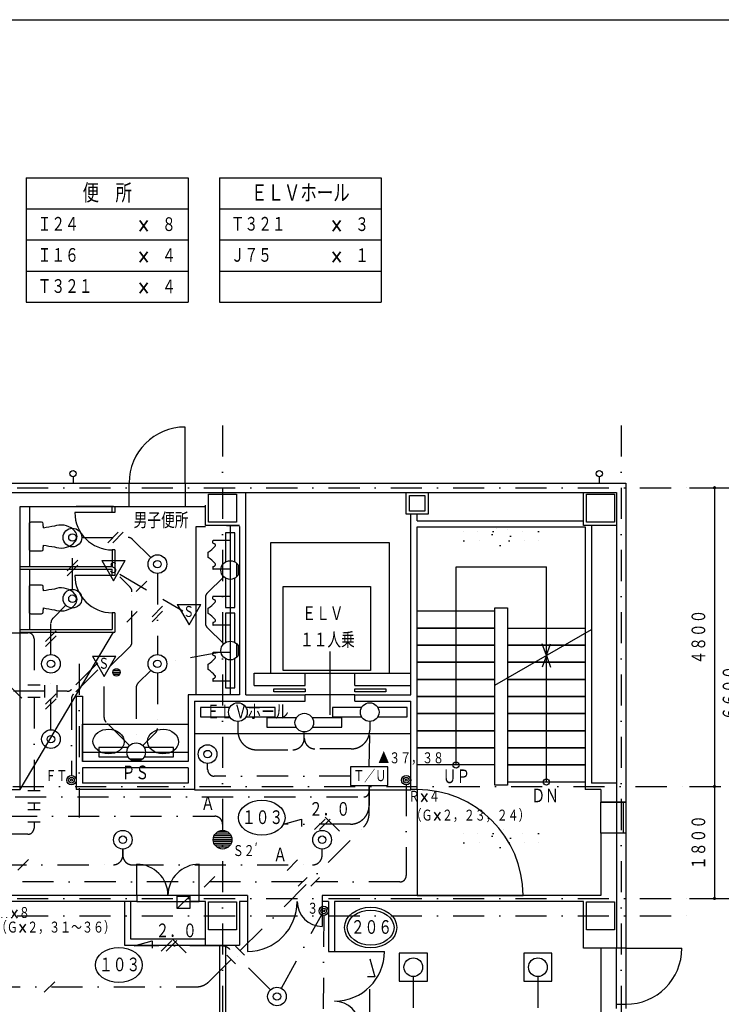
# Model space of a CAD drawing. Header units: inches. Extents: x -27921 to 27921, y -29700 to 19823.
# Tile 8 of 9: x 5947 to 17212, y 4004 to 19823. Entities that reach past the tile are written whole.
import ezdxf
from ezdxf.enums import TextEntityAlignment as Align

# ---------------------------------------------------------------- set-up
doc = ezdxf.new("R2010")
doc.units = ezdxf.units.IN
doc.header["$LTSCALE"] = 1000
doc.header["$MEASUREMENT"] = 0
doc.linetypes.add('DASHDOT', pattern=[1, 0.5, -0.25, 0, -0.25])
doc.linetypes.add('DOT', pattern=[0.25, 0, -0.25])
doc.layers.get('0').update_dxf_attribs({"color": 250, "linetype": 'CONTINUOUS'})
for name, color, linetype in [('KENCHIKU-000', 7, 'CONTINUOUS'), ('KENCHIKU-025', 7, 'CONTINUOUS'), ('SONOTA-000', 7, 'CONTINUOUS'), ('SONOTA-001', 7, 'CONTINUOUS'), ('SONOTA-002', 7, 'CONTINUOUS'), ('SONOTA-003', 7, 'CONTINUOUS'), ('SONOTA-004', 7, 'CONTINUOUS'), ('SONOTA-005', 7, 'CONTINUOUS'), ('SONOTA-006', 7, 'CONTINUOUS'), ('SONOTA-007', 7, 'CONTINUOUS'), ('SONOTA-008', 7, 'CONTINUOUS'), ('SONOTA-009', 7, 'CONTINUOUS'), ('SONOTA-010', 7, 'CONTINUOUS'), ('SONOTA-011', 7, 'CONTINUOUS'), ('SONOTA-012', 7, 'CONTINUOUS'), ('SONOTA-013', 7, 'CONTINUOUS'), ('SONOTA-014', 7, 'CONTINUOUS'), ('SONOTA-015', 7, 'CONTINUOUS'), ('SONOTA-016', 7, 'CONTINUOUS'), ('SONOTA-017', 7, 'CONTINUOUS'), ('SONOTA-018', 7, 'CONTINUOUS'), ('SONOTA-019', 7, 'CONTINUOUS')]:
    doc.layers.add(name, color=color, linetype=linetype)
doc.styles.add('txt', font='txt', dxfattribs={"width": 0.8, "bigfont": 'bigfont.shx'})

# ---------------------------------------------------------------- blocks, each defined once
blk = doc.blocks.new('ZGroup17', base_point=(9148, 11224))
at = {"layer": 'SONOTA-006', "color": 96, "linetype": 'Continuous'}
for p, q in [((9048, 11417), (9048, 11449)), ((9051, 11413), (9077, 11401)), ((9328, 11454), (9053, 11454)), ((9328, 11454), (9328, 10994)), ((8968, 11254), (8968, 11194)), ((9048, 11031), (9048, 10999)), ((9051, 11035), (9077, 11047)), ((9328, 10994), (9053, 10994))]:
    blk.add_line(p, q, dxfattribs=at)
for centre, radius, start, end in [((9053, 11449), 5, 90, 180), ((9053, 11417), 5, 180, 245.373), ((9066, 11379), 24, 321.2869, 66.5718), ((8983, 11254), 15, 122.255, 180), ((8738, 11643), 445, 302.2557, 321.2871), ((8983, 11194), 15, 180, 237.745), ((8738, 10805), 445, 38.713, 57.744), ((9066, 11069), 24, 293.4282, 38.713), ((9053, 11031), 5, 114.627, 180), ((9053, 10999), 5, 180, 270)]:
    blk.add_arc(centre, radius, start, end, dxfattribs=at)
blk = doc.blocks.new('ZGroup18', base_point=(9148, 10326))
at = {"layer": 'SONOTA-006', "color": 96, "linetype": 'Continuous'}
for p, q in [((9048, 10520), (9048, 10551)), ((9051, 10515), (9077, 10503)), ((9328, 10556), (9053, 10556)), ((9328, 10556), (9328, 10096)), ((8968, 10356), (8968, 10297)), ((9048, 10133), (9048, 10101)), ((9051, 10138), (9077, 10150)), ((9328, 10096), (9053, 10096))]:
    blk.add_line(p, q, dxfattribs=at)
for centre, radius, start, end in [((8738, 10745), 445, 302.2557, 321.2871), ((9053, 10551), 5, 90, 180), ((9053, 10520), 5, 180, 245.373), ((9066, 10482), 24, 321.2869, 66.5718), ((8983, 10356), 15, 122.255, 180), ((8983, 10297), 15, 180, 237.745), ((8738, 9908), 445, 38.713, 57.744), ((9053, 10133), 5, 114.627, 180), ((9066, 10171), 24, 293.4282, 38.713), ((9053, 10101), 5, 180, 270)]:
    blk.add_arc(centre, radius, start, end, dxfattribs=at)
blk = doc.blocks.new('ZGroup19', base_point=(9148, 9424))
at = {"layer": 'SONOTA-006', "color": 96, "linetype": 'Continuous'}
for p, q in [((9328, 9654), (9053, 9654)), ((9328, 9654), (9328, 9194)), ((9048, 9617), (9048, 9649)), ((9051, 9613), (9077, 9601)), ((8968, 9454), (8968, 9394)), ((9048, 9231), (9048, 9199)), ((9051, 9235), (9077, 9247)), ((9328, 9194), (9053, 9194))]:
    blk.add_line(p, q, dxfattribs=at)
for centre, radius, start, end in [((9053, 9649), 5, 90, 180), ((8738, 9843), 445, 302.2557, 321.2871), ((9053, 9617), 5, 180, 245.373), ((9066, 9579), 24, 321.2869, 66.5718), ((8983, 9454), 15, 122.255, 180), ((8983, 9394), 15, 180, 237.745), ((8738, 9005), 445, 38.713, 57.744), ((9053, 9231), 5, 114.627, 180), ((9053, 9199), 5, 180, 270), ((9066, 9269), 24, 293.4282, 38.713)]:
    blk.add_arc(centre, radius, start, end, dxfattribs=at)
blk = doc.blocks.new('ZGroup22', base_point=(6486, 11519))
at = {"layer": 'SONOTA-006', "color": 96, "linetype": 'Continuous'}
for p, q in [((6103, 11299), (6103, 11739)), ((6299, 11749), (6128, 11749)), ((6128, 11289), (6299, 11289))]:
    blk.add_line(p, q, dxfattribs=at)
for centre, radius, start, end in [((6128, 11714), 35, 90, 134.415), ((6299, 11724), 25, 3.9377, 89.9994), ((3321, 11519), 3010, 2.6229, 3.94), ((7234, 6739), 5000, 98.3673, 100.4375), ((6604, 11418), 285, 103.484, 109.9847), ((6609, 11397), 307, 42.6488, 103.487), ((6741, 11519), 127, 317.329, 42.6707), ((6609, 11641), 307, 256.427, 317.351), ((6128, 11324), 35, 225.585, 270), ((6299, 11314), 25, 270.001, 356.062), ((3321, 11519), 3010, 356.062, 357.3769), ((7234, 16299), 5000, 259.5625, 261.6326), ((6604, 11620), 285, 250.0143, 256.516)]:
    blk.add_arc(centre, radius, start, end, dxfattribs=at)
blk = doc.blocks.new('ZGroup23', base_point=(6486, 10509))
at = {"layer": 'SONOTA-006', "color": 96, "linetype": 'Continuous'}
for p, q in [((6103, 10289), (6103, 10729)), ((6299, 10739), (6128, 10739)), ((6128, 10279), (6299, 10279))]:
    blk.add_line(p, q, dxfattribs=at)
for centre, radius, start, end in [((6128, 10704), 35, 90, 134.415), ((6299, 10714), 25, 3.9377, 89.9994), ((3321, 10509), 3010, 2.6229, 3.94), ((7234, 5729), 5000, 98.3673, 100.4375), ((6604, 10408), 285, 103.484, 109.9847), ((6609, 10387), 307, 42.6488, 103.487), ((6741, 10509), 127, 317.329, 42.6707), ((6128, 10314), 35, 225.585, 270), ((6299, 10304), 25, 270.001, 356.062), ((3321, 10509), 3010, 356.062, 357.3769), ((7234, 15289), 5000, 259.5625, 261.6326), ((6604, 10610), 285, 250.0143, 256.516), ((6609, 10631), 307, 256.427, 317.351)]:
    blk.add_arc(centre, radius, start, end, dxfattribs=at)
blk = doc.blocks.new('ZGroup31', base_point=(17453, 2804))
at = {"layer": 'SONOTA-013', "color": 5, "linetype": 'Continuous'}
blk.add_line((16703, 12304), (18203, 12304), dxfattribs=at)
blk = doc.blocks.new('Z0Dot')
at = {"color": 0, "linetype": 'ByBlock', "const_width": 0.5}
blk.add_lwpolyline([(-0.25, 0, 1), (0.25, 0, 1)], format="xyb", close=True, dxfattribs=at)
blk = doc.blocks.new('ZGroup32', base_point=(17453, 9004))
at = {"layer": 'SONOTA-013', "color": 5, "linetype": 'Continuous'}
for p, q in [((17603, 12304), (17603, 5704)), ((16703, 5704), (18203, 5704))]:
    blk.add_line(p, q, dxfattribs=at)
at = {"layer": 'SONOTA-013', "color": 5, "linetype": 'Continuous', "xscale": 50, "yscale": 50, "zscale": 50}
for p, rotation in [((17603, 12304), 90), ((17603, 5704), 270)]:
    blk.add_blockref('Z0Dot', p, dxfattribs=dict(at, rotation=rotation))
at = {"layer": 'SONOTA-013', "color": 7, "style": 'txt', "width": 0.8}
blk.add_text('６６００', height=250, rotation=90, dxfattribs=at).set_placement((17553, 9004), align=Align.BOTTOM_CENTER)
blk = doc.blocks.new('ZGroup34', base_point=(16953, 9904))
at = {"layer": 'SONOTA-013', "color": 5, "linetype": 'Continuous'}
for p, q in [((17103, 12304), (17103, 7504)), ((16703, 7504), (17203, 7504))]:
    blk.add_line(p, q, dxfattribs=at)
at = {"layer": 'SONOTA-013', "color": 5, "linetype": 'Continuous', "xscale": 50, "yscale": 50, "zscale": 50}
for p, rotation in [((17103, 12304), 90), ((17103, 7504), 270)]:
    blk.add_blockref('Z0Dot', p, dxfattribs=dict(at, rotation=rotation))
at = {"layer": 'SONOTA-013', "color": 7, "style": 'txt', "width": 0.8}
blk.add_text('４８００', height=250, rotation=90, dxfattribs=at).set_placement((17053, 9904), align=Align.BOTTOM_CENTER)
blk = doc.blocks.new('ZGroup35', base_point=(16953, 6604))
at = {"layer": 'SONOTA-013', "color": 5, "linetype": 'Continuous'}
blk.add_line((17103, 7504), (17103, 5704), dxfattribs=at)
at = {"layer": 'SONOTA-013', "color": 5, "linetype": 'Continuous', "xscale": 50, "yscale": 50, "zscale": 50}
for p, rotation in [((17103, 7504), 90), ((17103, 5704), 270)]:
    blk.add_blockref('Z0Dot', p, dxfattribs=dict(at, rotation=rotation))
at = {"layer": 'SONOTA-013', "color": 7, "style": 'txt', "width": 0.8}
blk.add_text('１８００', height=250, rotation=90, dxfattribs=at).set_placement((17053, 6604), align=Align.BOTTOM_CENTER)
blk = doc.blocks.new('ZGroup43', base_point=(7817, 8054))
at = {"layer": 'SONOTA-001', "color": 6, "linetype": 'Continuous'}
for p, q in [((7217, 8129), (7217, 7979)), ((7687, 8129), (7217, 8129)), ((8417, 8129), (7947, 8129)), ((8417, 7979), (8417, 8129)), ((7217, 7979), (7687, 7979)), ((7710, 7949), (7924, 7949)), ((7896, 7926), (7738, 7926)), ((7947, 7979), (8417, 7979))]:
    blk.add_line(p, q, dxfattribs=at)
blk.add_circle((7817, 8054), 150, dxfattribs=at)
blk = doc.blocks.new('ZGroup44', base_point=(9328, 10981))
at = {"layer": 'SONOTA-001', "color": 6, "linetype": 'Continuous'}
for p, q in [((9403, 11581), (9253, 11581)), ((9253, 11581), (9253, 11110)), ((9403, 11110), (9403, 11581)), ((9433, 10873), (9433, 11088)), ((9456, 11060), (9456, 10902)), ((9253, 10851), (9253, 10381)), ((9403, 10381), (9403, 10851)), ((9253, 10381), (9403, 10381))]:
    blk.add_line(p, q, dxfattribs=at)
blk.add_circle((9328, 10981), 150, dxfattribs=at)
blk = doc.blocks.new('ZGroup45', base_point=(9328, 9687))
at = {"layer": 'SONOTA-001', "color": 6, "linetype": 'Continuous'}
for p, q in [((9403, 10287), (9253, 10287)), ((9253, 10287), (9253, 9817)), ((9403, 9817), (9403, 10287)), ((9433, 9580), (9433, 9794)), ((9456, 9766), (9456, 9608)), ((9253, 9557), (9253, 9087)), ((9403, 9087), (9403, 9557)), ((9253, 9087), (9403, 9087))]:
    blk.add_line(p, q, dxfattribs=at)
blk.add_circle((9328, 9687), 150, dxfattribs=at)
blk = doc.blocks.new('ZGroup46', base_point=(13678, 11524))
at = {"layer": 'SONOTA-001', "color": 6, "linetype": 'DOT'}
for p, q in [((13078, 11599), (13078, 11449)), ((13548, 11599), (13078, 11599)), ((13785, 11629), (13571, 11629)), ((13599, 11651), (13757, 11651)), ((14278, 11599), (13808, 11599)), ((14278, 11449), (14278, 11599)), ((13078, 11449), (13548, 11449)), ((13808, 11449), (14278, 11449))]:
    blk.add_line(p, q, dxfattribs=at)
blk.add_circle((13678, 11524), 150, dxfattribs=at)
blk = doc.blocks.new('ZGroup52', base_point=(6778, 7604))
at = {"layer": 'SONOTA-001', "color": 6, "linetype": 'Continuous'}
for radius in [75, 45, 15]:
    blk.add_circle((6778, 7604), radius, dxfattribs=at)
blk = doc.blocks.new('ZGroup55', base_point=(7338, 9434))
at = {"layer": 'SONOTA-001', "color": 6, "linetype": 'Continuous'}
for p, q in [((7115, 9596), (7490, 9596)), ((7115, 9596), (7302, 9272)), ((7302, 9272), (7490, 9596)), ((7442, 9336), (7562, 9336)), ((7450, 9366), (7554, 9366)), ((7450, 9306), (7554, 9306))]:
    blk.add_line(p, q, dxfattribs=at)
blk.add_circle((7502, 9336), 60, dxfattribs=at)
at = {"layer": 'SONOTA-001', "color": 6, "style": 'txt', "width": 0.8}
blk.add_text('Ｓ', height=200, dxfattribs=at).set_placement((7209, 9476), align=Align.MIDDLE_LEFT)
blk = doc.blocks.new('ZGroup57', base_point=(7453, 10972))
at = {"layer": 'SONOTA-001', "color": 6, "linetype": 'Continuous'}
for p, q in [((7266, 11134), (7641, 11134)), ((7266, 11134), (7453, 10809)), ((7453, 10809), (7641, 11134))]:
    blk.add_line(p, q, dxfattribs=at)
at = {"layer": 'SONOTA-001', "color": 6, "style": 'txt', "width": 0.8}
blk.add_text('Ｓ', height=200, dxfattribs=at).set_placement((7360, 11014), align=Align.MIDDLE_LEFT)
blk = doc.blocks.new('ZGroup64', base_point=(13678, 6675))
at = {"layer": 'SONOTA-001', "color": 6, "linetype": 'DOT'}
for p, q in [((13078, 6750), (13078, 6600)), ((13548, 6750), (13078, 6750)), ((14278, 6750), (13808, 6750)), ((14278, 6600), (14278, 6750)), ((13078, 6600), (13548, 6600)), ((13808, 6600), (14278, 6600))]:
    blk.add_line(p, q, dxfattribs=at)
blk.add_circle((13678, 6675), 150, dxfattribs=at)
blk = doc.blocks.new('ZGroup65', base_point=(12267, 4599))
at = {"layer": 'SONOTA-001', "color": 6, "linetype": 'Continuous'}
for p, q in [((12492, 4824), (12042, 4824)), ((12042, 4824), (12042, 4374)), ((12492, 4374), (12492, 4824)), ((12042, 4374), (12492, 4374))]:
    blk.add_line(p, q, dxfattribs=at)
blk.add_circle((12267, 4599), 150, dxfattribs=at)
blk = doc.blocks.new('ZGroup66', base_point=(14267, 4599))
at = {"layer": 'SONOTA-001', "color": 6, "linetype": 'Continuous'}
for p, q in [((14492, 4824), (14042, 4824)), ((14042, 4824), (14042, 4374)), ((14492, 4374), (14492, 4824)), ((14042, 4374), (14492, 4374))]:
    blk.add_line(p, q, dxfattribs=at)
blk.add_circle((14267, 4599), 150, dxfattribs=at)
blk = doc.blocks.new('ZGroup78', base_point=(10828, 5504))
at = {"layer": 'SONOTA-001', "color": 6, "linetype": 'Continuous'}
for radius in [75, 45, 15]:
    blk.add_circle((10828, 5504), radius, dxfattribs=at)
blk = doc.blocks.new('ZGroup92', base_point=(12153, 7604))
at = {"layer": 'SONOTA-001', "color": 6, "linetype": 'Continuous'}
for radius in [75, 45, 15]:
    blk.add_circle((12153, 7604), radius, dxfattribs=at)
blk = doc.blocks.new('ZGroup266', base_point=(7603, 6648))
at = {"layer": 'SONOTA-001', "color": 6, "linetype": 'Continuous'}
for radius in [150, 60]:
    blk.add_circle((7603, 6648), radius, dxfattribs=at)
blk = doc.blocks.new('ZGroup273', base_point=(9205, 6648))
at = {"layer": 'SONOTA-001', "color": 6, "linetype": 'Continuous'}
for p, q in [((9355, 6648), (9055, 6648)), ((9352, 6678), (9058, 6678)), ((9343, 6708), (9068, 6708)), ((9325, 6738), (9085, 6738)), ((9295, 6768), (9115, 6768)), ((9352, 6618), (9058, 6618)), ((9343, 6588), (9068, 6588)), ((9325, 6558), (9085, 6558)), ((9295, 6528), (9115, 6528))]:
    blk.add_line(p, q, dxfattribs=at)
blk.add_circle((9205, 6648), 150, dxfattribs=at)
blk = doc.blocks.new('ZGroup274', base_point=(10803, 6648))
at = {"layer": 'SONOTA-001', "color": 6, "linetype": 'Continuous'}
for radius in [150, 60]:
    blk.add_circle((10803, 6648), radius, dxfattribs=at)
blk = doc.blocks.new('ZGroup275', base_point=(11557, 7670))
at = {"layer": 'SONOTA-001', "color": 6, "linetype": 'Continuous'}
for p, q in [((11857, 7820), (11257, 7820)), ((11257, 7820), (11257, 7520)), ((11857, 7520), (11857, 7820)), ((11257, 7520), (11857, 7520))]:
    blk.add_line(p, q, dxfattribs=at)
at = {"layer": 'SONOTA-001', "color": 6, "style": 'txt', "width": 0.8}
blk.add_text('Ｔ／Ｕ', height=200, dxfattribs=at).set_placement((11304, 7670), align=Align.MIDDLE_LEFT)
blk = doc.blocks.new('ZGroup276', base_point=(9450, 8698))
at = {"layer": 'SONOTA-001', "color": 6, "linetype": 'Continuous'}
for p, q in [((8850, 8773), (8850, 8623)), ((9320, 8773), (8850, 8773)), ((10050, 8773), (9580, 8773)), ((10050, 8623), (10050, 8773)), ((8850, 8623), (9320, 8623)), ((9580, 8623), (10050, 8623))]:
    blk.add_line(p, q, dxfattribs=at)
blk.add_circle((9450, 8698), 150, dxfattribs=at)
blk = doc.blocks.new('ZGroup277', base_point=(10517, 8529))
at = {"layer": 'SONOTA-001', "color": 6, "linetype": 'Continuous'}
for p, q in [((9917, 8604), (9917, 8454)), ((10387, 8604), (9917, 8604)), ((11117, 8604), (10647, 8604)), ((11117, 8454), (11117, 8604)), ((9917, 8454), (10387, 8454)), ((10647, 8454), (11117, 8454))]:
    blk.add_line(p, q, dxfattribs=at)
blk.add_circle((10517, 8529), 150, dxfattribs=at)
blk = doc.blocks.new('ZGroup278', base_point=(11567, 8698))
at = {"layer": 'SONOTA-001', "color": 6, "linetype": 'Continuous'}
for p, q in [((10967, 8773), (10967, 8623)), ((11437, 8773), (10967, 8773)), ((12167, 8773), (11697, 8773)), ((12167, 8623), (12167, 8773)), ((10967, 8623), (11437, 8623)), ((11697, 8623), (12167, 8623))]:
    blk.add_line(p, q, dxfattribs=at)
blk.add_circle((11567, 8698), 150, dxfattribs=at)
blk = doc.blocks.new('ZGroup279', base_point=(8964, 8024))
at = {"layer": 'SONOTA-001', "color": 6, "linetype": 'Continuous'}
for radius in [150, 60]:
    blk.add_circle((8964, 8024), radius, dxfattribs=at)
blk = doc.blocks.new('ZGroup292', base_point=(8666, 10265))
at = {"layer": 'SONOTA-001', "color": 6, "linetype": 'Continuous'}
for p, q in [((8478, 10428), (8853, 10428)), ((8478, 10428), (8666, 10103)), ((8666, 10103), (8853, 10428))]:
    blk.add_line(p, q, dxfattribs=at)
at = {"layer": 'SONOTA-001', "color": 6, "style": 'txt', "width": 0.8}
blk.add_text('Ｓ', height=200, dxfattribs=at).set_placement((8572, 10308), align=Align.MIDDLE_LEFT)
blk = doc.blocks.new('ZGroup299', base_point=(6794, 11503))
at = {"layer": 'SONOTA-001', "color": 6, "linetype": 'Continuous'}
for radius in [150, 60]:
    blk.add_circle((6794, 11503), radius, dxfattribs=at)
blk = doc.blocks.new('ZGroup300', base_point=(6794, 10520))
at = {"layer": 'SONOTA-001', "color": 6, "linetype": 'Continuous'}
for radius in [150, 60]:
    blk.add_circle((6794, 10520), radius, dxfattribs=at)
blk = doc.blocks.new('ZGroup301', base_point=(8158, 9474))
at = {"layer": 'SONOTA-001', "color": 6, "linetype": 'Continuous'}
for radius in [150, 60]:
    blk.add_circle((8158, 9474), radius, dxfattribs=at)
blk = doc.blocks.new('ZGroup302', base_point=(8158, 11076))
at = {"layer": 'SONOTA-001', "color": 6, "linetype": 'Continuous'}
for radius in [150, 60]:
    blk.add_circle((8158, 11076), radius, dxfattribs=at)
blk = doc.blocks.new('ZGroup303', base_point=(6449, 9474))
at = {"layer": 'SONOTA-001', "color": 6, "linetype": 'Continuous'}
for radius in [150, 60]:
    blk.add_circle((6449, 9474), radius, dxfattribs=at)
blk = doc.blocks.new('ZGroup304', base_point=(6449, 8264))
at = {"layer": 'SONOTA-001', "color": 6, "linetype": 'Continuous'}
for radius in [150, 60]:
    blk.add_circle((6449, 8264), radius, dxfattribs=at)
blk = doc.blocks.new('ZGroup314', base_point=(10078, 4129))
at = {"layer": 'SONOTA-001', "color": 6, "linetype": 'Continuous'}
for radius in [150, 60]:
    blk.add_circle((10078, 4129), radius, dxfattribs=at)

msp = doc.modelspace()

# ---------------------------------------------------------------- linework, layer by layer
at = {"layer": 'SONOTA-000', "color": 96, "linetype": 'Continuous'}
msp.add_line((8753, 8357), (12228, 8357), dxfattribs=at)
at = {"layer": 'SONOTA-002', "color": 7, "linetype": 'Continuous'}
for p, q in [((6053, 17285), (8653, 17285)), ((6053, 17285), (6053, 15285)), ((8653, 17285), (8653, 15285)), ((9153, 17285), (11753, 17285)), ((9153, 17285), (9153, 15285)), ((11753, 17285), (11753, 15285)), ((6053, 16785), (8653, 16785)), ((9153, 16785), (11753, 16785)), ((6053, 16285), (8653, 16285)), ((9153, 16285), (11753, 16285)), ((6053, 15785), (8653, 15785)), ((9153, 15785), (11753, 15785)), ((6053, 15285), (8653, 15285)), ((9153, 15285), (11753, 15285))]:
    msp.add_line(p, q, dxfattribs=at)
at = {"layer": 'SONOTA-003', "color": 2, "linetype": 'Continuous'}
for p, q in [((7530, 11588), (7361, 11419)), ((7610, 11588), (7441, 11419)), ((6879, 11137), (6709, 10967)), ((6879, 11057), (6709, 10887)), ((7989, 10804), (7819, 10634)), ((7835, 10313), (7665, 10143)), ((8242, 10400), (8073, 10230)), ((8242, 10320), (8073, 10150)), ((6534, 10003), (6364, 9834)), ((6534, 9923), (6364, 9754)), ((5754, 9146), (5980, 8920)), ((6278, 9133), (6078, 9133)), ((6349, 8933), (6349, 9133)), ((6549, 8933), (6549, 9133)), ((6278, 8933), (6078, 8933)), ((6534, 8994), (6364, 8824)), ((6534, 8914), (6364, 8744)), ((6078, 7441), (6278, 7441)), ((6078, 7241), (6278, 7241)), ((6078, 7136), (6278, 7136)), ((10184, 6898), (10473, 6976)), ((10473, 6976), (10473, 6859)), ((10852, 6980), (10682, 6810)), ((10932, 6980), (10762, 6811)), ((10854, 7009), (11080, 6783)), ((6078, 6936), (6278, 6936)), ((6088, 6331), (5918, 6161)), ((10410, 6326), (10241, 6156)), ((9080, 6055), (8910, 5886)), ((10419, 5900), (10560, 6041)), ((10619, 5900), (10760, 6041)), ((7786, 4944), (8076, 5021)), ((8076, 5021), (8076, 4905)), ((8391, 5029), (8221, 4859)), ((8471, 5029), (8301, 4859)), ((8393, 5057), (8619, 4831)), ((9554, 4794), (9413, 4936)), ((9413, 4653), (9272, 4794)), ((11571, 4734), (11649, 4444)), ((11649, 4444), (11532, 4444)), ((6509, 4367), (6339, 4197))]:
    msp.add_line(p, q, dxfattribs=at)
at = {"layer": 'SONOTA-003', "color": 2, "linetype": 'DASHDOT'}
for p, q in [((6944, 11503), (7689, 11503)), ((7760, 11474), (8051, 11183)), ((6794, 10670), (6794, 11353)), ((8158, 10926), (8158, 9624)), ((7553, 10913), (8071, 10611)), ((7721, 10704), (7553, 10872)), ((9222, 10874), (8957, 10610)), ((7750, 9823), (7750, 10633)), ((8244, 10511), (8566, 10323)), ((8928, 10539), (8928, 10129)), ((6478, 10204), (6688, 10414)), ((6449, 9624), (6449, 10133)), ((5778, 9974), (6078, 9974)), ((8957, 10058), (9222, 9793)), ((6178, 9874), (6178, 9133)), ((7402, 9434), (7721, 9752)), ((9181, 9660), (8305, 9501)), ((7202, 9488), (6778, 9063)), ((7202, 9380), (6807, 8985)), ((8051, 9368), (7846, 9163)), ((6449, 8414), (6449, 9324)), ((7302, 8610), (7302, 9272)), ((8158, 9324), (8158, 8436)), ((6349, 9033), (5418, 9032)), ((6707, 9033), (6549, 9033)), ((7817, 9092), (7817, 8204)), ((6178, 8933), (6178, 7441)), ((6778, 8914), (6778, 7679)), ((9450, 8548), (9450, 8393)), ((11560, 7820), (11573, 8549)), ((11567, 8548), (11567, 8407)), ((7711, 8160), (7332, 8539)), ((8128, 8365), (7923, 8160)), ((10517, 8279), (10517, 8379)), ((10517, 8279), (10517, 8379)), ((9750, 8093), (10331, 8093)), ((11267, 8107), (10688, 8107)), ((8964, 7774), (8964, 7874)), ((11257, 7670), (9069, 7670)), ((11557, 7420), (11557, 7520)), ((11557, 7520), (11557, 7198)), ((11557, 7063), (11557, 7520)), ((12153, 7529), (12153, 6071)), ((-127, 7335), (11472, 7335)), ((6178, 7241), (6178, 7136)), ((-275, 7025), (9078, 7025)), ((6178, 6936), (6178, 6836)), ((9205, 6898), (9205, 6798)), ((9484, 4865), (11469, 6851)), ((11257, 6898), (10184, 6898)), ((6078, 6736), (5592, 6736)), ((7603, 6398), (7603, 6498)), ((7603, 6498), (7603, 6398)), ((10803, 6398), (10803, 6498)), ((4555, 6246), (7451, 6246)), ((7757, 6245), (10649, 6245)), ((10490, 5971), (5936, 5971)), ((12053, 5971), (10690, 5971)), ((10150, 4261), (10792, 5438)), ((10828, 5429), (10803, -296)), ((9181, 4944), (7786, 4944)), ((9972, 4235), (9322, 4885)), ((8991, 4372), (9342, 4723)), ((11571, 749), (11571, 4734)), ((12267, 4449), (12267, 2755)), ((14267, 4449), (14267, 2755)), ((3457, 4284), (8779, 4284))]:
    msp.add_line(p, q, dxfattribs=at)
for centre, radius, start, end in [((7689, 11403), 100, 45, 90), ((7650, 10633), 100, 0, 45), ((9028, 10539), 100, 135, 180), ((6549, 10133), 100, 135, 180), ((9028, 10129), 100, 180, 225), ((6078, 9874), 100, 0, 90), ((7650, 9823), 100, 315, 360), ((6707, 9133), 100, 270.0479, 315.0479), ((7917, 9092), 100, 135, 180), ((6878, 8914), 100, 135, 180), ((7402, 8610), 100, 180, 225), ((8058, 8436), 100, 315, 360), ((9750, 8393), 300, 180, 270), ((11267, 8407), 300, 270, 360), ((10331, 8279), 186, 270, 360), ((10688, 8279), 171, 180, 270), ((9069, 7774), 104, 180, 270), ((11472, 7420), 85, 270, 360), ((11257, 7198), 300, 270, 360), ((9078, 6898), 127, 0, 90), ((11257, 7063), 300, 315, 360), ((6078, 6836), 100, 270, 360), ((7451, 6398), 152, 270, 360), ((7757, 6398), 154, 180, 270), ((10649, 6398), 154, 270, 360), ((12053, 6071), 100, 270, 360), ((9181, 4744), 200, 45, 90), ((8779, 4584), 300, 270, 315)]:
    msp.add_arc(centre, radius, start, end, dxfattribs=at)
at = {"layer": 'SONOTA-004', "color": 96, "linetype": 'Continuous'}
for p, q in [((8603, 12379), (8603, 13279)), ((7703, 12379), (8603, 12379)), ((7703, 12229), (8603, 12229)), ((12328, 7454), (12328, 5754)), ((15528, 7254), (15528, 6754)), ((15643, 6754), (15643, 7254)), ((15678, 7254), (15678, 6754)), ((7828, 5754), (7828, 6254)), ((8828, 5754), (8828, 6254)), ((8828, 5754), (7828, 5754)), ((12328, 5754), (14028, 5754)), ((7828, 5654), (8828, 5654)), ((9603, 5654), (9603, 4854)), ((10803, 5654), (10803, 5254)), ((11003, 4854), (11803, 4854)), ((15528, 4004), (15528, 4904)), ((15678, 4904), (15678, 4004)), ((15678, 4904), (16578, 4904)), ((15528, 3934), (15528, 4004)), ((15528, 4004), (15678, 4004)), ((15678, 4004), (15678, 3934))]:
    msp.add_line(p, q, dxfattribs=at)
for centre, radius, start, end in [((8603, 12379), 900, 90, 180), ((12328, 5754), 1700, 0, 90), ((7828, 5754), 500, 0, 90), ((8828, 5754), 500, 90, 180), ((9603, 5654), 800, 270, 360), ((10803, 5654), 400, 180, 270), ((11003, 4854), 800, 270, 360), ((15678, 4904), 900, 270, 360), ((11003, 3654), 400, 0, 90)]:
    msp.add_arc(centre, radius, start, end, dxfattribs=at)
at = {"layer": 'SONOTA-005', "color": 96, "linetype": 'Continuous'}
for p, q in [((6103, 12004), (6103, 11034)), ((7433, 11904), (6833, 11904)), ((7433, 11904), (7433, 12004)), ((7473, 11904), (7433, 11904)), ((7473, 12004), (7473, 11904)), ((9328, 11679), (9328, 8974)), ((7473, 11304), (7433, 11304)), ((7433, 11304), (7433, 11034)), ((7473, 11304), (7473, 10894)), ((7433, 11034), (5953, 11034)), ((5953, 10994), (7433, 10994)), ((6103, 10994), (6103, 10024)), ((7433, 10894), (7433, 10994)), ((7433, 10894), (6833, 10894)), ((7473, 10894), (7433, 10894)), ((10178, 10719), (11578, 10719)), ((10178, 9369), (10178, 10719)), ((11578, 10719), (11578, 9369)), ((7473, 10294), (7433, 10294)), ((7433, 10294), (7433, 10024)), ((7473, 10294), (7473, 9984)), ((13578, 10374), (13778, 10374)), ((13578, 7524), (13578, 10374)), ((13778, 10374), (13778, 7524)), ((5953, 10024), (7433, 10024)), ((5953, 9984), (7473, 9984)), ((10928, 9674), (10928, 8654)), ((11578, 9369), (10178, 9369)), ((9713, 9324), (10528, 9324)), ((9713, 9124), (9713, 9324)), ((10279, 9324), (12021, 9324)), ((10528, 9124), (10528, 9324)), ((11328, 9324), (12228, 9324)), ((11328, 9124), (11328, 9324)), ((9713, 9124), (10528, 9124)), ((10028, 9074), (10528, 9074)), ((10028, 9024), (10028, 9074)), ((10528, 9024), (10028, 9024)), ((10528, 9074), (10528, 9024)), ((11328, 9124), (12228, 9124)), ((11328, 9074), (11828, 9074)), ((11328, 9024), (11328, 9074)), ((11828, 9024), (11328, 9024)), ((11828, 9074), (11828, 9024)), ((13778, 7524), (13578, 7524)), ((8678, 5741), (8478, 5541)), ((8478, 5741), (8678, 5741)), ((8478, 5541), (8478, 5741)), ((8678, 5741), (8678, 5541)), ((8678, 5541), (8478, 5541))]:
    msp.add_line(p, q, dxfattribs=at)
for centre in [(7433, 11904), (7433, 10894)]:
    msp.add_arc(centre, 600, 180, 270, dxfattribs=at)
at = {"layer": 'SONOTA-006', "color": 96, "linetype": 'Continuous'}
for p, q in [((6803, 12479), (6803, 12379)), ((15253, 12479), (15253, 12379)), ((8778, 11679), (8928, 11679)), ((8778, 8974), (8778, 11679)), ((6953, 8504), (8653, 8504)), ((6953, 8054), (8653, 8054))]:
    msp.add_line(p, q, dxfattribs=at)
at = {"layer": 'SONOTA-006', "color": 3, "linetype": 'Continuous'}
for p, q in [((12953, 7849), (12953, 11034)), ((12953, 7949), (12953, 11034)), ((12953, 11034), (14403, 11034)), ((14403, 7574), (14403, 11034)), ((13578, 9130), (15128, 10025)), ((14403, 9607), (14335, 9795)), ((14403, 9607), (14472, 9795)), ((14403, 9607), (14335, 9419)), ((14403, 9607), (14472, 9419))]:
    msp.add_line(p, q, dxfattribs=at)
at = {"layer": 'SONOTA-006', "color": 96, "linetype": 'Continuous'}
for centre in [(6803, 12529), (15253, 12529)]:
    msp.add_circle(centre, 50, dxfattribs=at)
at = {"layer": 'SONOTA-006', "color": 3, "linetype": 'Continuous'}
for centre in [(12953, 7849), (14403, 7574)]:
    msp.add_circle(centre, 50, dxfattribs=at)
at = {"layer": 'SONOTA-006', "color": 96, "linetype": 'Continuous'}
for centre in [(7374, 8226), (8248, 8226)]:
    msp.add_ellipse(centre, major_axis=(-250, 6), ratio=0.792417, dxfattribs=at)
at = {"layer": 'SONOTA-007', "color": 96, "linetype": 'Continuous'}
msp.add_line((5953, 7454), (7451, 9984), dxfattribs=at)
at = {"layer": 'SONOTA-008', "color": 176, "linetype": 'DASHDOT'}
for p, q in [((9203, 13304), (9203, -7796)), ((15603, 13304), (15603, -7796)), ((-17097, 12304), (16703, 12304)), ((-17097, 5704), (16703, 5704))]:
    msp.add_line(p, q, dxfattribs=at)
at = {"layer": 'SONOTA-008', "color": 96, "linetype": 'Continuous'}
for p, q in [((9978, 11424), (11878, 11424)), ((9978, 9324), (9978, 11424)), ((11878, 11424), (11878, 9324))]:
    msp.add_line(p, q, dxfattribs=at)
at = {"layer": 'SONOTA-009', "color": 176, "linetype": 'DASHDOT'}
for p, q in [((6903, 9474), (6903, 7004)), ((-17167, 7504), (16633, 7504)), ((-17097, 5424), (16703, 5424))]:
    msp.add_line(p, q, dxfattribs=at)
at = {"layer": 'SONOTA-010', "color": 96, "linetype": 'Continuous'}
for p, q in [((8978, 12199), (9428, 12199)), ((8978, 11749), (8978, 12199)), ((9428, 12199), (9428, 11749)), ((15048, 12199), (15498, 12199)), ((15048, 11749), (15048, 12199)), ((15498, 12199), (15498, 11749)), ((12203, 12179), (12453, 12179)), ((12203, 11929), (12203, 12179)), ((12453, 12179), (12453, 11929)), ((12453, 12179), (12453, 11929)), ((12453, 11929), (12203, 11929)), ((12453, 11929), (12203, 11929)), ((9428, 11749), (8978, 11749)), ((15498, 11749), (15048, 11749)), ((8978, 5199), (8978, 5649)), ((8978, 5649), (9428, 5649)), ((9428, 5649), (9428, 5199)), ((15048, 5649), (15498, 5649)), ((15048, 5199), (15048, 5649)), ((15498, 5649), (15498, 5199)), ((9428, 5199), (8978, 5199)), ((15498, 5199), (15048, 5199))]:
    msp.add_line(p, q, dxfattribs=at)
at = {"layer": 'SONOTA-011', "color": 96, "linetype": 'Continuous'}
for p, q in [((5753, 12229), (7703, 12229)), ((8603, 12229), (15528, 12229)), ((15528, 12229), (15528, 7262)), ((15528, 12229), (15528, 7254)), ((15528, 6754), (15528, 4904))]:
    msp.add_line(p, q, dxfattribs=at)
at = {"layer": 'SONOTA-014', "color": 96, "linetype": 'Continuous'}
for p, q in [((5753, 12379), (7703, 12379)), ((7703, 12004), (7703, 12379)), ((8603, 12379), (15678, 12379)), ((8603, 12379), (8603, 12004)), ((15678, 12379), (15678, 7262)), ((15678, 12379), (15678, 7254)), ((9578, 8974), (9578, 12229)), ((12153, 11879), (12153, 12229)), ((12503, 12229), (12503, 11879)), ((14998, 11699), (14998, 12229)), ((8928, 11699), (8928, 12024)), ((5953, 7454), (5953, 12004)), ((5953, 12004), (7703, 12004)), ((7453, 12004), (6853, 12004)), ((7453, 12004), (6853, 12004)), ((8603, 12004), (8928, 12004)), ((12503, 11879), (12153, 11879)), ((12228, 8974), (12228, 11879)), ((12328, 11774), (12328, 11879)), ((12328, 11774), (14998, 11774)), ((9478, 11699), (8928, 11699)), ((9268, 11699), (9478, 11699)), ((9478, 11679), (9478, 8974)), ((12328, 11674), (15028, 11674)), ((12328, 8874), (12328, 11674)), ((15528, 11699), (14998, 11699)), ((15028, 11674), (15028, 7454)), ((15128, 11699), (15128, 7554)), ((12328, 7454), (12328, 11001)), ((6853, 8954), (6853, 7454)), ((6853, 8954), (6953, 8954)), ((6953, 8954), (6953, 7904)), ((8653, 8974), (8653, 7904)), ((9268, 8974), (8653, 8974)), ((8753, 8874), (8753, 7454)), ((8753, 8874), (10528, 8874)), ((9478, 8974), (9268, 8974)), ((9578, 8974), (10528, 8974)), ((10528, 8874), (10528, 8974)), ((11328, 8974), (12228, 8974)), ((11328, 8874), (11328, 8974)), ((11328, 8874), (12228, 8874)), ((12228, 7454), (12228, 8874)), ((6953, 7904), (6953, 8504)), ((8653, 8504), (8653, 7904)), ((6953, 7904), (6953, 8054)), ((8653, 8054), (8653, 7904)), ((8653, 7904), (6953, 7904)), ((8653, 7904), (6953, 7904)), ((8653, 7904), (6953, 7904)), ((8653, 7804), (6953, 7804)), ((6953, 7804), (6953, 7554)), ((8653, 7804), (8653, 7554)), ((4003, 7454), (5953, 7454)), ((8753, 7454), (6853, 7454)), ((8653, 7554), (6953, 7554)), ((12328, 7454), (12228, 7454)), ((15278, 7454), (15028, 7454)), ((15528, 7554), (15128, 7554)), ((15278, 7454), (15278, 7254)), ((15278, 7254), (15678, 7254)), ((15678, 7254), (15278, 7254)), ((15278, 6754), (15278, 5754)), ((15678, 6754), (15278, 6754)), ((15678, 6754), (15278, 6754)), ((15528, 6754), (15528, 4924)), ((15678, 6754), (15678, 4924)), ((15678, 6754), (15678, 4904)), ((7828, 5754), (5353, 5754)), ((7828, 5754), (7828, 5654)), ((9603, 5754), (8776, 5754)), ((8828, 5654), (8828, 5754)), ((9603, 5754), (9603, 5654)), ((15278, 5754), (10803, 5754)), ((10803, 5754), (10803, 5654)), ((10803, 5754), (10803, 5654)), ((7828, 5654), (5353, 5654)), ((7628, 5654), (7628, 4954)), ((7728, 5654), (7728, 5054)), ((8928, 5654), (8678, 5654)), ((8928, 4954), (8928, 5654)), ((9603, 5654), (9478, 5654)), ((9478, 5654), (9478, 4954)), ((10903, 5654), (10803, 5654)), ((10903, 5654), (10903, 4854)), ((14998, 5654), (11003, 5654)), ((11003, 5654), (11003, 4854)), ((14998, 4904), (14998, 5654)), ((7628, 4954), (9478, 4954)), ((7728, 5054), (8928, 5054)), ((9153, 4954), (9153, -6091)), ((9253, 4954), (9253, -6091)), ((10903, 4854), (11003, 4854)), ((15678, 4904), (14998, 4904))]:
    msp.add_line(p, q, dxfattribs=at)
at = {"layer": 'SONOTA-015', "color": 96, "linetype": 'Continuous'}
msp.add_line((8753, 7448), (12228, 7448), dxfattribs=at)
at = {"layer": 'SONOTA-016', "color": 96, "linetype": 'Continuous'}
for p, q in [((7703, 12004), (8603, 12004)), ((12328, 10324), (13578, 10324)), ((13578, 10049), (12328, 10049)), ((12328, 10049), (13578, 10049)), ((13778, 10049), (15028, 10049)), ((13578, 9774), (12328, 9774)), ((12328, 9774), (13578, 9774)), ((15028, 9774), (13778, 9774)), ((13778, 9774), (15028, 9774)), ((13578, 9499), (12328, 9499)), ((12328, 9499), (13578, 9499)), ((15028, 9499), (13778, 9499)), ((13778, 9499), (15028, 9499)), ((13578, 9224), (12328, 9224)), ((12328, 9224), (13578, 9224)), ((15028, 9224), (13778, 9224)), ((13778, 9224), (15028, 9224)), ((11328, 8974), (10528, 8974)), ((13578, 8949), (12328, 8949)), ((12328, 8949), (13578, 8949)), ((15028, 8949), (13778, 8949)), ((13778, 8949), (15028, 8949)), ((13578, 8674), (12328, 8674)), ((12328, 8674), (13578, 8674)), ((15028, 8674), (13778, 8674)), ((13778, 8674), (15028, 8674)), ((13578, 8399), (12328, 8399)), ((12328, 8399), (13578, 8399)), ((15028, 8399), (13778, 8399)), ((13778, 8399), (15028, 8399)), ((13578, 8124), (12328, 8124)), ((12328, 8124), (13578, 8124)), ((15028, 8124), (13778, 8124)), ((13778, 8124), (15028, 8124)), ((13578, 7849), (12328, 7849)), ((15028, 7849), (13778, 7849)), ((13778, 7849), (15028, 7849)), ((15028, 7574), (13778, 7574)), ((15278, 6754), (15278, 7254)), ((15278, 4904), (15278, 1354))]:
    msp.add_line(p, q, dxfattribs=at)
at = {"layer": 'SONOTA-017', "color": 7, "linetype": 'Continuous'}
msp.add_line((-27921, 19823), (27921, 19823), dxfattribs=at)
at = {"layer": 'SONOTA-018', "color": 7, "linetype": 'Continuous'}
for centre, major_axis, ratio in [((9834, 7001), (375, 0), 0.75), ((11582, 5237), (420, 0), 0.776782), ((11582, 5237), (375, 0), 0.75), ((7539, 4635), (375, 0), 0.75)]:
    msp.add_ellipse(centre, major_axis=major_axis, ratio=ratio, dxfattribs=at)

# ---------------------------------------------------------------- block references
at = {"layer": 'KENCHIKU-000', "linetype": 'Continuous'}
for name, p in [('ZGroup22', (6486, 11519)), ('ZGroup17', (9148, 11224)), ('ZGroup23', (6486, 10509)), ('ZGroup18', (9148, 10326)), ('ZGroup19', (9148, 9424))]:
    msp.add_blockref(name, p, dxfattribs=at)
at = {"layer": 'KENCHIKU-025', "linetype": 'Continuous'}
for name, p in [('ZGroup31', (17453, 2804)), ('ZGroup32', (17453, 9004)), ('ZGroup34', (16953, 9904)), ('ZGroup35', (16953, 6604))]:
    msp.add_blockref(name, p, dxfattribs=at)
at = {"layer": 'SONOTA-001', "linetype": 'Continuous'}
for name, p in [('ZGroup299', (6794, 11503)), ('ZGroup44', (9328, 10981)), ('ZGroup57', (7453, 10972)), ('ZGroup302', (8158, 11076)), ('ZGroup300', (6794, 10520)), ('ZGroup292', (8666, 10265)), ('ZGroup45', (9328, 9687)), ('ZGroup303', (6449, 9474)), ('ZGroup55', (7338, 9434)), ('ZGroup301', (8158, 9474)), ('ZGroup276', (9450, 8698)), ('ZGroup278', (11567, 8698)), ('ZGroup277', (10517, 8529)), ('ZGroup304', (6449, 8264)), ('ZGroup43', (7817, 8054)), ('ZGroup279', (8964, 8024)), ('ZGroup275', (11557, 7670)), ('ZGroup52', (6778, 7604)), ('ZGroup92', (12153, 7604)), ('ZGroup266', (7603, 6648)), ('ZGroup273', (9205, 6648)), ('ZGroup274', (10803, 6648)), ('ZGroup78', (10828, 5504)), ('ZGroup65', (12267, 4599)), ('ZGroup66', (14267, 4599)), ('ZGroup314', (10078, 4129))]:
    msp.add_blockref(name, p, dxfattribs=at)
at = {"layer": 'SONOTA-001', "linetype": 'DOT'}
for name, p in [('ZGroup46', (13678, 11524)), ('ZGroup64', (13678, 6675))]:
    msp.add_blockref(name, p, dxfattribs=at)

# ---------------------------------------------------------------- texts
at = {"layer": 'SONOTA-000', "color": 7, "style": 'txt', "width": 0.8}
for s, p in [('Ａ', (8858, 7227)), ('２．０', (10592, 7134)), ('Ａ', (10020, 6401)), ('２．０', (8130, 5182))]:
    msp.add_text(s, height=250, dxfattribs=at).set_placement(p, align=Align.MIDDLE_LEFT)
at = {"layer": 'SONOTA-001', "color": 7, "style": 'txt', "width": 0.8}
for s, p in [('▲３７，３８', (11704, 7957)), ('ＦＴ', (6359, 7670)), ('Ｒ×４', (12190, 7340)), ('（Ｇ×２，２３，２４）', (12223, 7036)), ('Ｓ２’', (9368, 6467)), ('Ｒ×８', (5607, 5471)), ('３', (10563, 5540)), ('（Ｇ×２，３１～３６）', (5565, 5237))]:
    msp.add_text(s, height=200, dxfattribs=at).set_placement(p, align=Align.MIDDLE_LEFT)
at = {"layer": 'SONOTA-002', "color": 7, "style": 'txt', "width": 0.8}
for s, height, p in [('便\u3000所', 300, (7353, 17035)), ('ＥＬＶホール', 300, (10453, 17035)), ('\u3000×', 250, (7827, 16529)), ('\u3000×', 250, (10927, 16529)), ('\u3000×', 250, (7827, 16029)), ('\u3000×', 250, (10927, 16029)), ('\u3000×', 250, (7827, 15529))]:
    msp.add_text(s, height=height, dxfattribs=at).set_placement(p, align=Align.MIDDLE_CENTER)
for s, p in [('Ｉ２４', (6236, 16535)), ('Ｔ３２１', (9336, 16535)), ('Ｉ１６', (6236, 16035)), ('Ｊ７５', (9336, 16035)), ('Ｔ３２１', (6236, 15535))]:
    msp.add_text(s, height=250, dxfattribs=at).set_placement(p, align=Align.MIDDLE_LEFT)
for s, p in [('８', (8453, 16529)), ('３', (11553, 16529)), ('４', (8453, 16029)), ('１', (11553, 16029)), ('４', (8453, 15529))]:
    msp.add_text(s, height=250, dxfattribs=at).set_placement(p, align=Align.MIDDLE_RIGHT)
at = {"layer": 'SONOTA-012', "color": 14, "style": 'txt', "width": 0.8}
for s, p in [('男子便所', (7777, 11777)), ('ＥＬＶ', (10485, 10279)), ('１１人乗', (10447, 9855)), ('ＥＬＶホール', (8944, 8699))]:
    msp.add_text(s, height=250, dxfattribs=at).set_placement(p, align=Align.MIDDLE_LEFT)
at = {"layer": 'SONOTA-013', "color": 96, "style": 'txt', "width": 0.8}
for s, p in [('ＰＳ', (7584, 7720)), ('ＵＰ', (12739, 7658)), ('ＤＮ', (14163, 7350))]:
    msp.add_text(s, height=250, dxfattribs=at).set_placement(p, align=Align.MIDDLE_LEFT)
at = {"layer": 'SONOTA-018', "color": 7, "style": 'txt', "width": 0.8}
for s, p in [('１０３', (9517, 7001)), ('２０６', (11265, 5237)), ('１０３', (7222, 4635))]:
    msp.add_text(s, height=250, dxfattribs=at).set_placement(p, align=Align.MIDDLE_LEFT)
at = {"layer": 'SONOTA-019', "color": 7, "style": 'txt', "width": 0.8}
msp.add_text('オゾン発生器（空調工事）', height=250, dxfattribs=at).set_placement((3014, 13703), align=Align.MIDDLE_LEFT)

doc.saveas('drawing.dxf')
